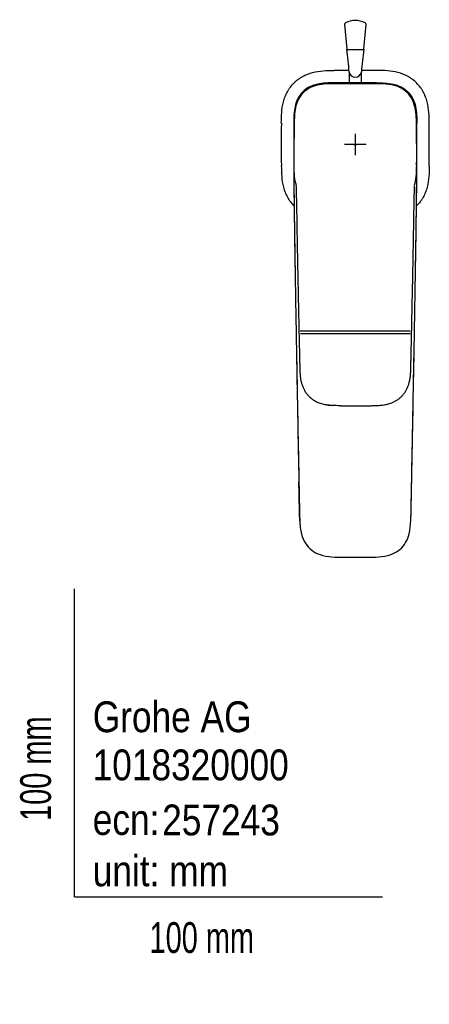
# Model space of a CAD drawing. Header units: millimetres. Extents: x -18 to 343, y -35 to 495.
# Tile 1 of 3: x -18 to 115, y -35 to 285. Entities that reach past the tile are written whole.
import ezdxf

# ---------------------------------------------------------------- set-up
doc = ezdxf.new("R2010")
doc.units = ezdxf.units.MM
for name, color, linetype in [('Default', 7, 'Continuous'), ('DV3_Standard', 7, 'Continuous'), ('Standard', 7, 'Continuous')]:
    doc.layers.add(name, color=color, linetype=linetype)

# ---------------------------------------------------------------- blocks, each defined once
blk = doc.blocks.new('SEANNOT_GROUP2')
at = {"layer": 'Standard', "color": 136}
for p, q in [((91.22, 247.71), (91.22, 240.71)), ((94.72, 244.21), (87.72, 244.21))]:
    blk.add_line(p, q, dxfattribs=at)
blk = doc.blocks.new('SE2')
at = {"layer": 'DV3_Standard', "color": 7}
for p, q in [((87.73, 283.15), (88.42, 275.1)), ((94.02, 275.1), (94.7, 283.15)), ((89.22, 267.82), (89.22, 264.2)), ((93.22, 264.2), (93.22, 267.82)), ((98.11, 264.2), (84.32, 264.2)), ((97.85, 263.94), (84.59, 263.93)), ((71.24, 252.47), (71.23, 251.11)), ((71.23, 251.32), (71.23, 251.15)), ((73.36, 183.71), (109.07, 183.71)), ((109.05, 182.73), (73.38, 182.73)), ((86.36, 159.4), (96.07, 159.4))]:
    blk.add_line(p, q, dxfattribs=at)
for centre, radius, start, end in [((88.27, 283.21), 0.528, 123.1542, 186.262), ((91.22, 277.45), 7, 62.9696, 117.0935), ((94.17, 283.21), 0.53, 353.983, 57.0217), ((-78.22, 252.88), 168.11, 5.0378, 7.5954), ((260.65, 252.88), 168.11, 172.4046, 174.9622), ((91.25, -1462.91), 1731.17, 90.06919, 90.22992), ((91.25, -1462.91), 1731.17, 89.77257, 89.9333), ((98.33, 230.92), 33.02, 83.2991, 90.8297), ((101.54, 254.5), 9.23, 14.4038, 86.0073), ((89.42, 251.74), 21.65, 357.94, 13.5089), ((1835.43, 244.21), 1768.25, 179.77613, 180.22388), ((1853.87, 244.21), 1782.65, 179.77846, 180.42946), ((-1685.22, 244.24), 1796.44, 359.57304, 0.21904), ((-1652.99, 244.21), 1768.21, 359.77612, 0.22388), ((-1652.99, 244.21), 1768.25, 359.77612, 0.22388), ((443.33, 241.25), 372.06, 179.4056, 180.1397), ((-261, 241.25), 372.16, 359.8604, 0.5943), ((1794.31, 244.21), 1723.04, 180.12851, 180.2273), ((-1611.88, 244.21), 1723.04, 359.7727, 359.87149), ((3140.43, 260.71), 3069.31, 180.5573, 181.03337), ((-2743.75, 168.5), 2816.42, 1.26561, 1.26766), ((-3697.76, 270.98), 3809.14, 359.01286, 359.39647), ((24489.87, 611.97), 24421.64, 180.95402, 180.959799), ((-23524.03, 597.79), 23638.1, 359.041318, 359.048727), ((24489.87, 611.97), 24421.64, 181.02529, 181.119754), ((-23524.03, 597.79), 23638.1, 358.877499, 358.974957), ((85.27, 180.38), 20.96, 259.172, 265.0371), ((97.16, 180.38), 20.96, 274.9628, 280.828), ((-1055.77, 153.44), 1165.46, 358.53817, 359.07981)]:
    blk.add_arc(centre, radius, start, end, dxfattribs=at)
for centre, major_axis, ratio, start_param, end_param in [((91.22, 275.1), (-2.8, 0), 0.018079, 0.002398, 3.141593), ((91.22, 267.95), (-2, 0), 0.965926, 0.156157, 2.985248), ((1794.99, 244.28), (-1180.53, -1269.09), 0.989776, -0.830532, -0.827137), ((-1612.71, 244.28), (1183.3, -1266.66), 0.98978, 0.825012, 0.828406)]:
    blk.add_ellipse(centre, major_axis=major_axis, ratio=ratio, start_param=start_param, end_param=end_param, dxfattribs=at)
for points, knots in [([(67.19, 251.12), (67.19, 252.29), (67.21, 253.47), (67.4, 255.79), (67.58, 256.94), (67.96, 258.36), (68.04, 258.65), (68.22, 259.21), (68.32, 259.48), (68.65, 260.3), (68.9, 260.83), (69.32, 261.6), (69.48, 261.85), (69.8, 262.35), (69.97, 262.59), (70.5, 263.3), (70.88, 263.74), (71.7, 264.56), (72.15, 264.95), (72.85, 265.48), (73.1, 265.65), (73.59, 265.96), (73.85, 266.12), (74.61, 266.54), (75.14, 266.79), (75.96, 267.11), (76.24, 267.21), (76.8, 267.39), (77.08, 267.48), (78.5, 267.86), (79.65, 268.03), (81.97, 268.22), (83.14, 268.23), (84.31, 268.24)], [0, 0, 0, 0, 0.124992, 0.124992, 0.249995, 0.249995, 0.281246, 0.281246, 0.312497, 0.312497, 0.374999, 0.374999, 0.406249, 0.406249, 0.4375, 0.4375, 0.500002, 0.500002, 0.562504, 0.562504, 0.593754, 0.593754, 0.625005, 0.625005, 0.687507, 0.687507, 0.718758, 0.718758, 0.750009, 0.750009, 0.875012, 0.875012, 1, 1, 1, 1]), ([(115.24, 251.12), (115.24, 252.29), (115.22, 253.46), (115.04, 255.78), (114.86, 256.93), (114.48, 258.35), (114.4, 258.63), (114.21, 259.19), (114.11, 259.47), (113.79, 260.29), (113.54, 260.82), (113.12, 261.58), (112.97, 261.84), (112.65, 262.33), (112.48, 262.58), (111.95, 263.28), (111.57, 263.73), (110.74, 264.55), (110.3, 264.93), (109.59, 265.46), (109.35, 265.63), (108.86, 265.95), (108.6, 266.11), (107.83, 266.53), (107.3, 266.78), (106.49, 267.11), (106.21, 267.21), (105.65, 267.39), (105.37, 267.47), (103.95, 267.85), (102.79, 268.03), (100.47, 268.22), (99.3, 268.24), (98.12, 268.24)], [0, 0, 0, 0, 0.124989, 0.124989, 0.249992, 0.249992, 0.281243, 0.281243, 0.312494, 0.312494, 0.374996, 0.374996, 0.406247, 0.406247, 0.437498, 0.437498, 0.5, 0.5, 0.562502, 0.562502, 0.593753, 0.593753, 0.625004, 0.625004, 0.687506, 0.687506, 0.718757, 0.718757, 0.750008, 0.750008, 0.875011, 0.875011, 1, 1, 1, 1]), ([(84.32, 264.2), (83.87, 264.2), (82.96, 264.19), (82.05, 264.16), (80.69, 264.08), (79.79, 263.97), (78.02, 263.58), (77.15, 263.28), (75.53, 262.46), (74.78, 261.93), (73.5, 260.65), (72.97, 259.9), (72.15, 258.28), (71.85, 257.41), (71.46, 255.64), (71.35, 254.73), (71.27, 253.38), (71.25, 252.92), (71.24, 252.47)], [0, 0, 0, 0, 0.066667, 0.133333, 0.133333, 0.266667, 0.266667, 0.4, 0.4, 0.533333, 0.533333, 0.666667, 0.666667, 0.8, 0.8, 0.933333, 0.933333, 1, 1, 1, 1]), ([(84.59, 263.93), (82.67, 263.92), (80.75, 263.9), (77.99, 263.23), (77.09, 262.9), (75.45, 262.01), (74.71, 261.44), (73.49, 260.12), (72.99, 259.36), (72.24, 257.78), (71.97, 256.94), (71.43, 254.39), (71.39, 252.68), (71.37, 250.96)], [0, 0, 0, 0, 0.25, 0.25, 0.375, 0.375, 0.5, 0.5, 0.625, 0.625, 0.75, 0.75, 1, 1, 1, 1]), ([(98.11, 264.2), (99.02, 264.2), (100.83, 264.19), (103.08, 263.92), (104.84, 263.43), (106.1, 262.91), (107.28, 262.19), (108.31, 261.32), (109.2, 260.28), (110.14, 258.72), (110.87, 256.54), (111.19, 253.84), (111.2, 252.02), (111.2, 251.11)], [0, 0, 0, 0, 0.125, 0.25, 0.3125, 0.375, 0.4375, 0.5, 0.5625, 0.625, 0.75, 0.875, 1, 1, 1, 1]), ([(71.22, 243.56), (71.22, 242.89), (71.22, 241.31), (71.24, 238.08), (71.25, 232), (71.39, 220.54), (71.65, 203.25), (72, 182.88), (72.35, 163.72), (72.65, 148.33), (72.86, 136.69), (73.04, 128.47), (73.12, 122.38), (73.46, 118.06), (74.8, 114.75), (76.91, 112.37), (79.92, 110.81), (83.62, 110.19), (89, 110.23), (94.47, 110.19), (99.75, 110.25), (103.2, 111.08), (105.86, 112.68), (107.74, 114.98), (108.99, 118.21), (109.3, 122.44), (109.39, 127.67), (109.56, 136.31), (109.84, 151.17), (110.21, 170.84), (110.61, 192.8), (110.89, 210.94), (111.11, 225.41), (111.2, 235.2), (111.21, 242.55), (111.21, 246.37), (111.21, 248.04)], [0, 0, 0, 0, 0.006151, 0.016904, 0.03198, 0.067593, 0.132106, 0.206114, 0.272559, 0.32498, 0.360954, 0.389783, 0.407717, 0.422277, 0.433172, 0.443082, 0.453828, 0.466673, 0.480566, 0.507948, 0.521779, 0.533591, 0.543288, 0.552544, 0.563116, 0.57761, 0.595074, 0.615812, 0.664599, 0.744584, 0.813833, 0.885563, 0.927402, 0.959096, 0.984701, 1, 1, 1, 1]), ([(67.19, 237.3), (67.19, 236.14), (67.21, 234.97), (67.4, 232.65), (67.57, 231.5), (67.95, 230.08), (68.04, 229.79), (68.22, 229.24), (68.32, 228.96), (68.64, 228.14), (68.89, 227.61), (69.31, 226.84), (69.46, 226.59), (69.78, 226.1), (69.95, 225.85), (70.48, 225.14), (70.87, 224.7), (71.3, 224.27), (71.32, 224.25), (71.34, 224.23)], [0, 0, 0, 0, 0.248514, 0.248514, 0.497058, 0.497058, 0.559194, 0.559194, 0.62133, 0.62133, 0.745602, 0.745602, 0.807738, 0.807738, 0.869874, 0.869874, 0.994146, 0.994146, 1, 1, 1, 1]), ([(71.28, 237.37), (71.29, 236.18), (71.29, 234.99), (71.51, 232.86), (71.68, 231.92), (71.96, 231.01)], [0, 0, 0, 0, 0.556244, 0.556244, 1, 1, 1, 1]), ([(110.46, 230.98), (110.74, 231.88), (110.91, 232.83), (111.14, 234.96), (111.14, 236.18), (111.15, 237.37)], [0, 0, 0, 0, 0.440998, 0.440998, 1, 1, 1, 1]), ([(115.24, 237.3), (115.24, 236.13), (115.22, 234.96), (115.03, 232.64), (114.86, 231.48), (114.48, 230.06), (114.39, 229.78), (114.21, 229.22), (114.11, 228.94), (113.78, 228.13), (113.53, 227.6), (113.11, 226.83), (112.96, 226.57), (112.64, 226.08), (112.47, 225.84), (111.94, 225.13), (111.55, 224.69), (111.13, 224.26), (111.12, 224.25), (111.1, 224.24)], [0, 0, 0, 0, 0.249091, 0.249091, 0.498212, 0.498212, 0.560492, 0.560492, 0.622773, 0.622773, 0.747333, 0.747333, 0.809613, 0.809613, 0.871894, 0.871894, 0.996454, 0.996454, 1, 1, 1, 1]), ([(71.98, 230.81), (71.99, 230.37), (72.01, 229.61), (72.03, 228.3), (72.06, 226.93), (72.09, 225.44), (72.12, 223.85), (72.16, 222.18), (72.19, 220.44), (72.22, 218.65), (72.25, 216.8), (72.28, 214.9), (72.32, 212.42), (72.38, 209.33), (72.45, 205.6), (72.53, 201.73), (72.61, 197.71), (72.68, 194.23), (72.75, 191.32), (72.79, 189.03), (72.84, 186.76), (72.89, 184.53), (72.94, 182.36), (72.99, 180.19), (73.04, 177.94), (73.09, 175.65), (73.14, 173.43), (73.18, 171.58), (73.23, 170.07), (73.33, 168.9), (73.5, 167.76), (73.76, 166.66), (74.11, 165.61), (74.56, 164.63), (75.1, 163.71), (75.72, 162.89), (76.42, 162.18), (77.15, 161.57), (77.92, 161.07), (78.69, 160.66), (79.46, 160.34), (80.2, 160.08), (80.94, 159.88), (81.37, 159.79), (81.62, 159.73)], [0, 0, 0, 0, 0.016128, 0.032871, 0.051, 0.070596, 0.091658, 0.114188, 0.136774, 0.160578, 0.18507, 0.21016, 0.235846, 0.283196, 0.33245, 0.383608, 0.436669, 0.491634, 0.521555, 0.551994, 0.582134, 0.611538, 0.640301, 0.668225, 0.700195, 0.731145, 0.761057, 0.790074, 0.806261, 0.82211, 0.837638, 0.852836, 0.867715, 0.88226, 0.896482, 0.910244, 0.923443, 0.936081, 0.948155, 0.959663, 0.970599, 0.980973, 0.990763, 1, 1, 1, 1]), ([(100.81, 159.73), (101.04, 159.78), (101.43, 159.86), (102.05, 160.03), (102.72, 160.24), (103.49, 160.54), (104.33, 160.96), (105.15, 161.48), (105.91, 162.09), (106.61, 162.79), (107.24, 163.57), (107.77, 164.43), (108.21, 165.36), (108.57, 166.33), (108.86, 167.43), (109.08, 168.66), (109.2, 170), (109.25, 171.37), (109.28, 172.76), (109.32, 174.65), (109.37, 177.07), (109.44, 179.76), (109.49, 182.24), (109.54, 184.55), (109.59, 186.94), (109.64, 189.39), (109.7, 191.92), (109.75, 194.53), (109.81, 197.23), (109.87, 199.98), (109.92, 202.75), (109.98, 205.47), (110.03, 208.09), (110.07, 210.6), (110.12, 213.03), (110.16, 215.46), (110.2, 217.9), (110.24, 220.33), (110.28, 222.64), (110.32, 224.49), (110.35, 225.92), (110.37, 226.93), (110.39, 227.87), (110.41, 228.7), (110.42, 229.39), (110.44, 229.95), (110.45, 230.4), (110.45, 230.62), (110.45, 230.73)], [0, 0, 0, 0, 0.008689, 0.016756, 0.024691, 0.036822, 0.04924, 0.061941, 0.074901, 0.088063, 0.101424, 0.114978, 0.128716, 0.142647, 0.156765, 0.174735, 0.193, 0.21157, 0.230332, 0.249388, 0.288116, 0.328499, 0.358355, 0.389123, 0.420663, 0.453052, 0.486286, 0.520989, 0.556566, 0.59302, 0.630162, 0.666423, 0.700841, 0.734073, 0.76612, 0.796983, 0.830615, 0.862716, 0.893286, 0.922325, 0.93627, 0.949832, 0.962488, 0.973429, 0.982648, 0.990146, 0.995927, 1, 1, 1, 1]), ([(86.36, 159.41), (85.46, 159.42), (84.44, 159.42), (82.76, 159.55), (81.98, 159.66), (81.33, 159.79)], [0, 0, 0, 0, 0.5338408, 0.6069353, 1, 1, 1, 1]), ([(96.07, 159.41), (96.52, 159.42), (97.42, 159.42), (98.31, 159.45), (99.54, 159.53), (100.33, 159.63), (101.1, 159.79)], [0, 0, 0, 0, 0.265828, 0.53166, 0.53166, 1, 1, 1, 1]), ([(73.19, 122.02), (73.16, 122.58), (73.14, 123.16), (73.11, 124.47), (73.08, 125.39), (73.05, 126.85), (73.03, 127.94), (73, 129.23), (72.97, 130.69), (72.94, 132.53), (72.91, 133.99), (72.9, 134.72)], [0, 0, 0, 0, 0.132561, 0.136289, 0.309129, 0.349484, 0.481941, 0.56637, 0.654682, 0.827363, 1, 1, 1, 1])]:
    blk.add_open_spline(points, degree=3, knots=knots, dxfattribs=at)
for points in [[(110.45, 230.63), (110.45, 230.66), (110.45, 230.7), (110.45, 230.73)], [(109.25, 122), (109.27, 122.57), (109.29, 123.14), (109.3, 123.71)]]:
    blk.add_open_spline(points, degree=3, dxfattribs=at)

msp = doc.modelspace()

# ---------------------------------------------------------------- linework, layer by layer
at = {"layer": 'Default', "color": 7}
for q in [(0, 100), (100, 0)]:
    msp.add_line((0, 0), q, dxfattribs=at)
at = {"layer": 'Standard', "color": 7}
for p, q in [((90.74, 244.21), (91.69, 244.21)), ((91.22, 244.68), (91.22, 243.74))]:
    msp.add_line(p, q, dxfattribs=at)

# ---------------------------------------------------------------- block references
at = {"layer": 'Standard'}
for name in ['SE2', 'SEANNOT_GROUP2']:
    msp.add_blockref(name, (0, 0), dxfattribs=at)

# ---------------------------------------------------------------- texts
at = {"layer": 'Default', "char_height": 10}
for s, insert, width, attachment_point in [('{\\fArial Narrow|b0||i0||c0|p34;\\C7;\\H10.;\\W1.;Grohe AG\\P}{\\fArial Narrow|b0||i0||c0|p34;\\C7;\\H10.;\\W1.;\\P}{\\fArial Narrow|b0||i0||c0|p34;\\C7;\\H10.;\\W1.;ecn:\\P}{\\fArial Narrow|b0||i0||c0|p34;\\C7;\\H10.;\\W1.;unit: mm}', (5.94, 63.42), 113.8626, 1), ('{\\fArial Narrow|b0||i0||c0|p34;\\C7;\\H10.;\\W1.;1018320000}', (5.9, 42.74), 136.4543, 4), ('{\\fArial Narrow|b0||i0||c0|p34;\\C7;\\H10.;\\W1.;257243}', (28.49, 24.86), 86.6917, 4), ('{\\fArial Narrow|b0||i0||c0|p34;\\C7;\\H10.;\\W0.82;100 mm}', (24.39, -8.24), 35, 1)]:
    msp.add_mtext(s, dxfattribs=dict(at, insert=insert, width=width, attachment_point=attachment_point))
at = {"layer": 'Default', "insert": (-17.62, 24.62), "char_height": 10, "width": 35, "attachment_point": 1, "rotation": 90}
msp.add_mtext('{\\fArial Narrow|b0||i0||c0|p34;\\C7;\\H10.;\\W0.82;100 mm}', dxfattribs=at)

doc.saveas('drawing.dxf')
